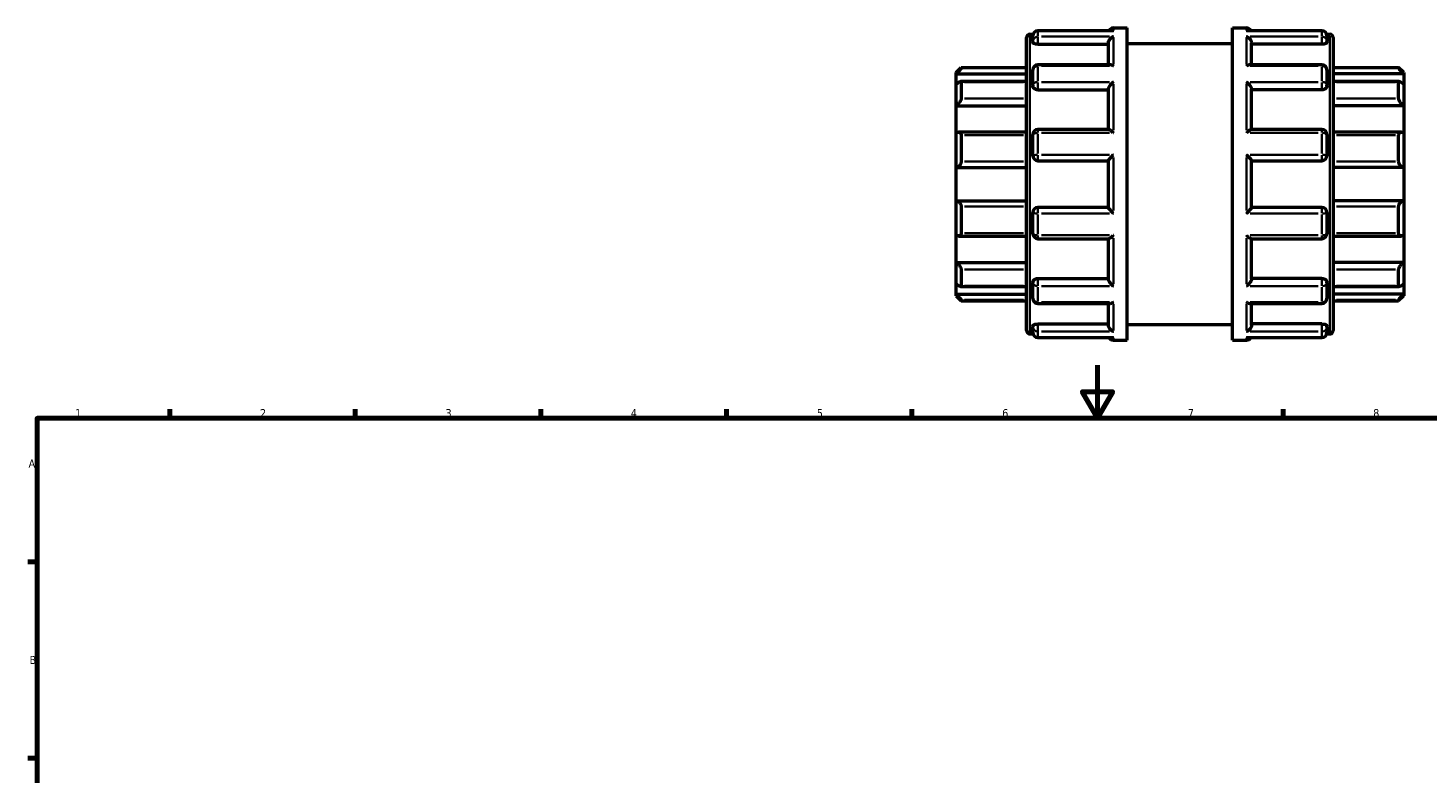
# Model space of a CAD drawing. Header units: millimetres. Extents: x -1 to 918, y -402 to 723.
# Tile 6 of 11: x 17 to 545, y 440 to 721. Entities that reach past the tile are written whole.
import ezdxf

# ---------------------------------------------------------------- set-up
doc = ezdxf.new("R2010")
doc.units = ezdxf.units.MM
for name, color, linetype, lineweight in [('Border (ANSI)', 7, 'Continuous', 70), ('Visible (ANSI)', 7, 'Continuous', 50), ('Visible Narrow (ANSI)', 7, 'Continuous', 35)]:
    doc.layers.add(name, color=color, linetype=linetype, lineweight=lineweight)
doc.styles.add('Note Text (ANSI)', font='tahoma.ttf')

# ---------------------------------------------------------------- blocks, each defined once
blk = doc.blocks.new('Borders Default Border')
at = {"layer": 'Border (ANSI)'}
for p, q in [((70.08, 574), (70.08, 577.45)), ((140.17, 574), (140.17, 577.45)), ((210.25, 574), (210.25, 577.45)), ((280.33, 574), (280.33, 577.45)), ((350.42, 574), (350.42, 577.45)), ((490.58, 574), (490.58, 577.45)), ((20, 519.75), (16.55, 519.75)), ((20, 445.5), (16.55, 445.5))]:
    blk.add_line(p, q, dxfattribs=at)
at = {"layer": 'Border (ANSI)', "flags": 128}
for points in [[(420.5, 594), (420.5, 574), (414.73, 584), (426.27, 584), (420.5, 574)], [(20, 20), (20, 574), (821, 574), (821, 20), (20, 20)]]:
    blk.add_lwpolyline(points, dxfattribs=at)
at = {"layer": 'Border (ANSI)', "char_height": 3.05, "attachment_point": 7, "style": 'Note Text (ANSI)'}
for s, insert in [('1', (34.35, 574.4)), ('2', (104.2, 574.4)), ('3', (174.26, 574.34)), ('4', (244.23, 574.4)), ('5', (314.48, 574.34)), ('6', (384.49, 574.34)), ('7', (454.6, 574.4)), ('8', (524.63, 574.33)), ('A', (16.78, 555.35)), ('B', (17.15, 481.1))]:
    blk.add_mtext(s, dxfattribs=dict(at, insert=insert))

msp = doc.modelspace()

# ---------------------------------------------------------------- linework, layer by layer
at = {"layer": 'Visible (ANSI)'}
for p, q in [((394.983, 719.122), (396.165, 719.122)), ((426.123, 720.463), (397.973, 720.463)), ((426.473, 721.482), (431.723, 721.482)), ((431.723, 603.482), (431.723, 721.482)), ((471.523, 603.482), (471.523, 721.482)), ((471.523, 721.482), (476.773, 721.482)), ((505.273, 720.463), (477.123, 720.463)), ((507.082, 719.122), (508.263, 719.122)), ((393.723, 607.102), (393.723, 717.862)), ((396.083, 716.429), (396.083, 718.573)), ((396.083, 716.429), (396.083, 716.014)), ((397.973, 715.357), (424.583, 715.357)), ((424.583, 707.579), (424.583, 715.779)), ((431.723, 715.582), (471.523, 715.582)), ((478.663, 707.579), (478.663, 715.779)), ((505.273, 715.357), (478.663, 715.357)), ((507.163, 718.573), (507.163, 716.429)), ((507.163, 716.014), (507.163, 716.429)), ((509.523, 717.862), (509.523, 607.102)), ((367.123, 704.692), (369.013, 706.582)), ((367.123, 704.124), (367.123, 704.692)), ((367.123, 704.124), (393.723, 704.124)), ((367.123, 700.23), (367.123, 704.124)), ((369.013, 706.582), (369.013, 706.267)), ((369.013, 706.582), (393.723, 706.582)), ((396.083, 699.829), (396.083, 705.689)), ((425.253, 707.579), (397.973, 707.579)), ((505.273, 707.579), (477.994, 707.579)), ((507.163, 705.689), (507.163, 699.829)), ((509.523, 706.582), (534.233, 706.582)), ((536.123, 704.124), (509.523, 704.124)), ((534.233, 706.267), (534.233, 706.582)), ((536.123, 704.692), (534.233, 706.582)), ((536.123, 704.692), (536.123, 704.124)), ((536.123, 704.124), (536.123, 700.23)), ((367.123, 692.112), (367.123, 700.23)), ((393.723, 701.237), (368.784, 701.237)), ((369.013, 700.997), (369.013, 694.813)), ((396.083, 699.829), (396.083, 699.59)), ((397.973, 698.119), (424.583, 698.119)), ((424.583, 683.117), (424.583, 698.379)), ((478.663, 683.117), (478.663, 698.379)), ((505.273, 698.119), (478.663, 698.119)), ((507.163, 699.59), (507.163, 699.829)), ((534.463, 701.237), (509.523, 701.237)), ((534.233, 694.813), (534.233, 700.997)), ((536.123, 700.23), (536.123, 692.112)), ((367.123, 692.112), (393.723, 692.112)), ((367.123, 681.918), (367.123, 692.112)), ((536.123, 692.112), (509.523, 692.112)), ((536.123, 692.112), (536.123, 681.918)), ((393.723, 682.111), (367.952, 682.111)), ((424.698, 683.117), (397.973, 683.117)), ((505.273, 683.117), (478.549, 683.117)), ((535.295, 682.111), (509.523, 682.111)), ((367.123, 668.782), (367.123, 681.918)), ((369.013, 681.016), (369.013, 671.01)), ((396.083, 673.222), (396.083, 681.227)), ((507.163, 681.227), (507.163, 673.222)), ((534.233, 671.01), (534.233, 681.016)), ((536.123, 681.918), (536.123, 668.782)), ((367.123, 668.782), (393.723, 668.782)), ((367.123, 656.182), (367.123, 668.782)), ((397.973, 671.332), (424.583, 671.332)), ((424.583, 653.604), (424.583, 671.36)), ((478.663, 653.604), (478.663, 671.36)), ((478.663, 671.332), (505.273, 671.332)), ((536.123, 668.782), (509.523, 668.782)), ((536.123, 668.782), (536.123, 656.182)), ((367.123, 643.047), (367.123, 656.182)), ((367.123, 656.182), (393.723, 656.182)), ((536.123, 656.182), (509.523, 656.182)), ((536.123, 656.182), (536.123, 643.047)), ((369.013, 653.955), (369.013, 643.949)), ((396.083, 643.738), (396.083, 651.742)), ((424.583, 653.632), (397.973, 653.632)), ((505.273, 653.632), (478.663, 653.632)), ((507.163, 651.742), (507.163, 643.738)), ((534.233, 643.949), (534.233, 653.955)), ((367.123, 632.853), (367.123, 643.047)), ((367.952, 642.853), (393.723, 642.853)), ((397.973, 641.848), (424.698, 641.848)), ((424.583, 626.586), (424.583, 641.848)), ((478.549, 641.848), (505.273, 641.848)), ((478.663, 626.586), (478.663, 641.848)), ((509.523, 642.853), (535.295, 642.853)), ((536.123, 643.047), (536.123, 632.853)), ((367.123, 624.735), (367.123, 632.853)), ((367.123, 632.853), (393.723, 632.853)), ((369.013, 630.151), (369.013, 623.967)), ((536.123, 632.853), (509.523, 632.853)), ((534.233, 623.967), (534.233, 630.151)), ((536.123, 632.853), (536.123, 624.735)), ((367.123, 620.841), (367.123, 624.735)), ((396.083, 625.375), (396.083, 625.136)), ((396.083, 619.276), (396.083, 625.136)), ((397.973, 626.846), (424.583, 626.846)), ((505.273, 626.846), (478.663, 626.846)), ((507.163, 625.136), (507.163, 625.375)), ((507.163, 625.136), (507.163, 619.276)), ((536.123, 624.735), (536.123, 620.841)), ((367.123, 620.272), (367.123, 620.841)), ((367.123, 620.841), (393.723, 620.841)), ((367.123, 620.272), (369.013, 618.382)), ((368.784, 623.728), (393.723, 623.728)), ((369.013, 618.697), (369.013, 618.382)), ((509.523, 623.728), (534.463, 623.728)), ((536.123, 620.841), (509.523, 620.841)), ((536.123, 620.272), (534.233, 618.382)), ((534.233, 618.382), (534.233, 618.697)), ((536.123, 620.841), (536.123, 620.272)), ((369.013, 618.382), (393.723, 618.382)), ((397.973, 617.386), (425.253, 617.386)), ((424.583, 609.186), (424.583, 617.386)), ((477.994, 617.386), (505.273, 617.386)), ((478.663, 609.186), (478.663, 617.386)), ((509.523, 618.382), (534.233, 618.382)), ((396.083, 608.951), (396.083, 608.536)), ((396.083, 606.391), (396.083, 608.536)), ((397.973, 609.608), (424.583, 609.608)), ((431.723, 609.382), (471.523, 609.382)), ((505.273, 609.608), (478.663, 609.608)), ((507.163, 608.536), (507.163, 608.951)), ((507.163, 608.536), (507.163, 606.391)), ((394.983, 605.842), (396.165, 605.842)), ((397.973, 604.501), (426.123, 604.501)), ((426.473, 603.482), (431.723, 603.482)), ((471.523, 603.482), (476.773, 603.482)), ((477.123, 604.501), (505.273, 604.501)), ((507.082, 605.842), (508.263, 605.842))]:
    msp.add_line(p, q, dxfattribs=at)
for centre, radius, start, end in [((394.983, 717.862), 1.26, 90, 180), ((397.973, 718.573), 1.89, 90, 180), ((426.473, 719.592), 1.89, 90, 152.55697), ((476.773, 719.592), 1.89, 27.44303, 90), ((505.273, 718.573), 1.89, 0, 90), ((508.263, 717.862), 1.26, 0, 90), ((397.973, 705.689), 1.89, 90, 180), ((505.273, 705.689), 1.89, 0, 90), ((397.973, 681.227), 1.89, 90, 180), ((505.273, 681.227), 1.89, 0, 90), ((397.973, 673.222), 1.89, 180, 270), ((505.273, 673.222), 1.89, 270, 0), ((397.973, 651.742), 1.89, 90, 180), ((505.273, 651.742), 1.89, 0, 90), ((397.973, 643.738), 1.89, 180, 270), ((505.273, 643.738), 1.89, 270, 0), ((397.973, 619.276), 1.89, 180, 270), ((505.273, 619.276), 1.89, 270, 0), ((394.983, 607.102), 1.26, 180, 270), ((397.973, 606.391), 1.89, 180, 270), ((426.473, 605.372), 1.89, 207.44303, 270), ((476.773, 605.372), 1.89, 270, 332.55697), ((505.273, 606.391), 1.89, 270, 0), ((508.263, 607.102), 1.26, 270, 0)]:
    msp.add_arc(centre, radius, start, end, dxfattribs=at)
for points, knots in [([(426.473, 720.43), (426.471, 720.43), (426.469, 720.43), (426.352, 720.452), (426.237, 720.463), (426.123, 720.463)], [-0.000876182, -0.000876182, -0.000876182, -0.000876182, 0, 0, 0.049055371, 0.049055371, 0.049055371, 0.049055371]), ([(477.123, 720.463), (477.009, 720.463), (476.894, 720.452), (476.777, 720.43), (476.775, 720.43), (476.773, 720.43)], [0.312147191, 0.312147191, 0.312147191, 0.312147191, 0.360730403, 0.360730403, 0.361598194, 0.361598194, 0.361598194, 0.361598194]), ([(397.973, 715.357), (397.736, 715.357), (397.484, 715.374), (397.019, 715.443), (396.808, 715.495), (396.471, 715.613), (396.324, 715.689), (396.13, 715.849), (396.083, 715.935), (396.083, 716.014)], [0, 0, 0, 0, 0.07111353, 0.07111353, 0.14222706, 0.14222706, 0.2146285, 0.2146285, 0.28702994, 0.28702994, 0.28702994, 0.28702994]), ([(424.583, 715.779), (424.583, 715.945), (424.608, 716.116), (424.708, 716.483), (424.787, 716.672), (425.012, 717.08), (425.169, 717.289), (425.506, 717.645), (425.687, 717.796), (426.066, 718.046), (426.267, 718.145), (426.469, 718.213), (426.471, 718.213), (426.473, 718.214)], [0, 0, 0, 0, 0.05315368, 0.05315368, 0.11416315, 0.11416315, 0.19541368, 0.19541368, 0.27605031, 0.27605031, 0.3607304, 0.3607304, 0.36159819, 0.36159819, 0.36159819, 0.36159819]), ([(476.773, 718.214), (476.775, 718.213), (476.777, 718.213), (476.976, 718.146), (477.173, 718.049), (477.547, 717.805), (477.726, 717.658), (478.063, 717.307), (478.223, 717.098), (478.452, 716.688), (478.533, 716.499), (478.636, 716.131), (478.662, 715.96), (478.663, 715.788), (478.663, 715.783), (478.663, 715.779)], [-0.00087618, -0.00087618, -0.00087618, -0.00087618, 0, 0, 0.08405627, 0.08405627, 0.16422341, 0.16422341, 0.24701336, 0.24701336, 0.30899964, 0.30899964, 0.36272742, 0.36272742, 0.36420009, 0.36420009, 0.36420009, 0.36420009]), ([(507.163, 716.014), (507.163, 715.935), (507.116, 715.849), (506.922, 715.689), (506.776, 715.613), (506.439, 715.495), (506.227, 715.443), (505.763, 715.374), (505.51, 715.357), (505.273, 715.357)], [0.28784907, 0.28784907, 0.28784907, 0.28784907, 0.36025051, 0.36025051, 0.43265195, 0.43265195, 0.50376548, 0.50376548, 0.57487901, 0.57487901, 0.57487901, 0.57487901]), ([(369.013, 706.267), (369.013, 706.251), (368.999, 706.221), (368.945, 706.134), (368.905, 706.077), (368.751, 705.876), (368.605, 705.7), (368.264, 705.311), (368.038, 705.064), (367.576, 704.578), (367.342, 704.34), (367.123, 704.124)], [0.35638748, 0.35638748, 0.35638748, 0.35638748, 0.3965806, 0.3965806, 0.43677371, 0.43677371, 0.51715995, 0.51715995, 0.61496745, 0.61496745, 0.70681786, 0.70681786, 0.70681786, 0.70681786]), ([(426.473, 707.118), (426.471, 707.12), (426.469, 707.121), (426.271, 707.253), (426.073, 707.359), (425.699, 707.511), (425.521, 707.559), (425.32, 707.577), (425.286, 707.579), (425.253, 707.579)], [-0.00087618, -0.00087618, -0.00087618, -0.00087618, 0, 0, 0.08405627, 0.08405627, 0.16422341, 0.16422341, 0.18092132, 0.18092132, 0.18092132, 0.18092132]), ([(477.994, 707.579), (477.966, 707.579), (477.937, 707.577), (477.741, 707.563), (477.56, 707.515), (477.18, 707.363), (476.979, 707.255), (476.777, 707.121), (476.775, 707.12), (476.773, 707.118)], [0.18154351, 0.18154351, 0.18154351, 0.18154351, 0.19541368, 0.19541368, 0.27605031, 0.27605031, 0.3607304, 0.3607304, 0.36159819, 0.36159819, 0.36159819, 0.36159819]), ([(536.123, 704.124), (535.905, 704.34), (535.67, 704.578), (535.209, 705.064), (534.983, 705.311), (534.642, 705.7), (534.495, 705.876), (534.342, 706.077), (534.301, 706.134), (534.247, 706.221), (534.233, 706.251), (534.233, 706.267)], [0.67957108, 0.67957108, 0.67957108, 0.67957108, 0.77142148, 0.77142148, 0.86922899, 0.86922899, 0.94961522, 0.94961522, 0.98980834, 0.98980834, 1.03000146, 1.03000146, 1.03000146, 1.03000146]), ([(367.123, 700.23), (367.342, 700.423), (367.576, 700.613), (368.038, 700.94), (368.264, 701.074), (368.605, 701.217), (368.751, 701.252), (368.905, 701.218), (368.945, 701.194), (368.999, 701.116), (369.013, 701.062), (369.013, 700.997)], [0.67957108, 0.67957108, 0.67957108, 0.67957108, 0.77142148, 0.77142148, 0.86922899, 0.86922899, 0.94961522, 0.94961522, 0.98980834, 0.98980834, 1.03000146, 1.03000146, 1.03000146, 1.03000146]), ([(397.973, 698.119), (397.735, 698.119), (397.482, 698.156), (397.016, 698.308), (396.804, 698.422), (396.468, 698.685), (396.322, 698.851), (396.13, 699.213), (396.083, 699.408), (396.083, 699.59)], [0, 0, 0, 0, 0.0713958, 0.0713958, 0.1427916, 0.1427916, 0.2149109, 0.2149109, 0.2870302, 0.2870302, 0.2870302, 0.2870302]), ([(424.583, 698.379), (424.583, 698.492), (424.608, 698.623), (424.708, 698.926), (424.787, 699.098), (425.012, 699.498), (425.169, 699.726), (425.506, 700.152), (425.687, 700.353), (426.066, 700.73), (426.267, 700.906), (426.469, 701.062), (426.471, 701.063), (426.473, 701.065)], [0, 0, 0, 0, 0.05315368, 0.05315368, 0.11416315, 0.11416315, 0.19541368, 0.19541368, 0.27605031, 0.27605031, 0.3607304, 0.3607304, 0.36159819, 0.36159819, 0.36159819, 0.36159819]), ([(476.773, 701.065), (476.775, 701.063), (476.777, 701.062), (476.976, 700.909), (477.173, 700.736), (477.547, 700.366), (477.726, 700.169), (478.063, 699.746), (478.223, 699.517), (478.452, 699.113), (478.533, 698.94), (478.636, 698.634), (478.662, 698.503), (478.663, 698.385), (478.663, 698.382), (478.663, 698.379)], [-0.00087618, -0.00087618, -0.00087618, -0.00087618, 0, 0, 0.08405627, 0.08405627, 0.16422341, 0.16422341, 0.24701336, 0.24701336, 0.30899964, 0.30899964, 0.36272742, 0.36272742, 0.36420009, 0.36420009, 0.36420009, 0.36420009]), ([(507.163, 699.59), (507.163, 699.407), (507.116, 699.211), (506.922, 698.849), (506.776, 698.682), (506.439, 698.42), (506.227, 698.307), (505.763, 698.156), (505.51, 698.119), (505.273, 698.119)], [0.28784907, 0.28784907, 0.28784907, 0.28784907, 0.36025051, 0.36025051, 0.43265195, 0.43265195, 0.50376548, 0.50376548, 0.57487901, 0.57487901, 0.57487901, 0.57487901]), ([(534.233, 700.997), (534.233, 701.062), (534.247, 701.116), (534.301, 701.194), (534.342, 701.218), (534.495, 701.252), (534.642, 701.217), (534.983, 701.074), (535.209, 700.94), (535.67, 700.613), (535.905, 700.423), (536.123, 700.23)], [0.35638748, 0.35638748, 0.35638748, 0.35638748, 0.3965806, 0.3965806, 0.43677371, 0.43677371, 0.51715995, 0.51715995, 0.61496745, 0.61496745, 0.70681786, 0.70681786, 0.70681786, 0.70681786]), ([(369.013, 694.813), (369.013, 694.722), (368.999, 694.62), (368.945, 694.4), (368.905, 694.283), (368.751, 693.925), (368.605, 693.676), (368.264, 693.189), (368.038, 692.923), (367.576, 692.465), (367.342, 692.269), (367.123, 692.112)], [0.35638748, 0.35638748, 0.35638748, 0.35638748, 0.3965806, 0.3965806, 0.43677371, 0.43677371, 0.51715995, 0.51715995, 0.61496745, 0.61496745, 0.70681786, 0.70681786, 0.70681786, 0.70681786]), ([(536.123, 692.112), (535.905, 692.269), (535.67, 692.465), (535.209, 692.923), (534.983, 693.189), (534.642, 693.676), (534.495, 693.925), (534.342, 694.283), (534.301, 694.4), (534.247, 694.62), (534.233, 694.722), (534.233, 694.813)], [0.67957108, 0.67957108, 0.67957108, 0.67957108, 0.77142148, 0.77142148, 0.86922899, 0.86922899, 0.94961522, 0.94961522, 0.98980834, 0.98980834, 1.03000146, 1.03000146, 1.03000146, 1.03000146]), ([(367.123, 681.918), (367.342, 682.014), (367.576, 682.082), (368.038, 682.127), (368.264, 682.096), (368.605, 681.939), (368.751, 681.819), (368.905, 681.565), (368.945, 681.467), (368.999, 681.254), (369.013, 681.137), (369.013, 681.016)], [0.67957108, 0.67957108, 0.67957108, 0.67957108, 0.77142148, 0.77142148, 0.86922899, 0.86922899, 0.94961522, 0.94961522, 0.98980834, 0.98980834, 1.03000146, 1.03000146, 1.03000146, 1.03000146]), ([(426.473, 681.847), (426.471, 681.849), (426.469, 681.851), (426.271, 682.041), (426.073, 682.22), (425.699, 682.537), (425.521, 682.677), (425.183, 682.914), (425.023, 683.011), (424.816, 683.099), (424.749, 683.117), (424.698, 683.117)], [-0.00087618, -0.00087618, -0.00087618, -0.00087618, 0, 0, 0.08405627, 0.08405627, 0.16422341, 0.16422341, 0.24701336, 0.24701336, 0.29556693, 0.29556693, 0.29556693, 0.29556693]), ([(478.549, 683.117), (478.499, 683.117), (478.436, 683.1), (478.235, 683.017), (478.077, 682.923), (477.741, 682.689), (477.56, 682.547), (477.18, 682.227), (476.979, 682.045), (476.777, 681.851), (476.775, 681.849), (476.773, 681.847)], [0.0679888, 0.0679888, 0.0679888, 0.0679888, 0.11416315, 0.11416315, 0.19541368, 0.19541368, 0.27605031, 0.27605031, 0.3607304, 0.3607304, 0.36159819, 0.36159819, 0.36159819, 0.36159819]), ([(534.233, 681.016), (534.233, 681.137), (534.247, 681.254), (534.301, 681.467), (534.342, 681.565), (534.495, 681.819), (534.642, 681.939), (534.983, 682.096), (535.209, 682.127), (535.67, 682.082), (535.905, 682.014), (536.123, 681.918)], [0.35638748, 0.35638748, 0.35638748, 0.35638748, 0.3965806, 0.3965806, 0.43677371, 0.43677371, 0.51715995, 0.51715995, 0.61496745, 0.61496745, 0.70681786, 0.70681786, 0.70681786, 0.70681786]), ([(424.583, 671.36), (424.583, 671.391), (424.608, 671.445), (424.708, 671.605), (424.787, 671.713), (425.012, 671.998), (425.169, 672.183), (425.506, 672.565), (425.687, 672.763), (426.066, 673.165), (426.267, 673.372), (426.469, 673.574), (426.471, 673.576), (426.473, 673.578)], [0, 0, 0, 0, 0.05315368, 0.05315368, 0.11416315, 0.11416315, 0.19541368, 0.19541368, 0.27605031, 0.27605031, 0.3607304, 0.3607304, 0.36159819, 0.36159819, 0.36159819, 0.36159819]), ([(476.773, 673.578), (476.775, 673.576), (476.777, 673.574), (476.976, 673.375), (477.173, 673.172), (477.547, 672.776), (477.726, 672.581), (478.063, 672.2), (478.223, 672.012), (478.452, 671.723), (478.533, 671.613), (478.636, 671.45), (478.662, 671.395), (478.663, 671.362), (478.663, 671.361), (478.663, 671.36)], [-0.00087618, -0.00087618, -0.00087618, -0.00087618, 0, 0, 0.08405627, 0.08405627, 0.16422341, 0.16422341, 0.24701336, 0.24701336, 0.30899964, 0.30899964, 0.36272742, 0.36272742, 0.36420009, 0.36420009, 0.36420009, 0.36420009]), ([(369.013, 671.01), (369.013, 670.878), (368.999, 670.743), (368.945, 670.475), (368.905, 670.343), (368.751, 669.964), (368.605, 669.736), (368.264, 669.338), (368.038, 669.155), (367.576, 668.899), (367.342, 668.82), (367.123, 668.782)], [0.35638748, 0.35638748, 0.35638748, 0.35638748, 0.3965806, 0.3965806, 0.43677371, 0.43677371, 0.51715995, 0.51715995, 0.61496745, 0.61496745, 0.70681786, 0.70681786, 0.70681786, 0.70681786]), ([(536.123, 668.782), (535.905, 668.82), (535.67, 668.899), (535.209, 669.155), (534.983, 669.338), (534.642, 669.736), (534.495, 669.964), (534.342, 670.343), (534.301, 670.475), (534.247, 670.743), (534.233, 670.878), (534.233, 671.01)], [0.67957108, 0.67957108, 0.67957108, 0.67957108, 0.77142148, 0.77142148, 0.86922899, 0.86922899, 0.94961522, 0.94961522, 0.98980834, 0.98980834, 1.03000146, 1.03000146, 1.03000146, 1.03000146]), ([(367.123, 656.182), (367.342, 656.145), (367.576, 656.066), (368.038, 655.809), (368.264, 655.626), (368.605, 655.228), (368.751, 655.001), (368.905, 654.622), (368.945, 654.489), (368.999, 654.222), (369.013, 654.086), (369.013, 653.955)], [0.67957108, 0.67957108, 0.67957108, 0.67957108, 0.77142148, 0.77142148, 0.86922899, 0.86922899, 0.94961522, 0.94961522, 0.98980834, 0.98980834, 1.03000146, 1.03000146, 1.03000146, 1.03000146]), ([(534.233, 653.955), (534.233, 654.086), (534.247, 654.222), (534.301, 654.489), (534.342, 654.622), (534.495, 655.001), (534.642, 655.228), (534.983, 655.626), (535.209, 655.809), (535.67, 656.066), (535.905, 656.145), (536.123, 656.182)], [0.35638748, 0.35638748, 0.35638748, 0.35638748, 0.3965806, 0.3965806, 0.43677371, 0.43677371, 0.51715995, 0.51715995, 0.61496745, 0.61496745, 0.70681786, 0.70681786, 0.70681786, 0.70681786]), ([(426.473, 651.387), (426.471, 651.389), (426.469, 651.391), (426.271, 651.589), (426.073, 651.793), (425.699, 652.189), (425.521, 652.384), (425.183, 652.765), (425.023, 652.953), (424.795, 653.242), (424.713, 653.352), (424.611, 653.514), (424.585, 653.57), (424.583, 653.603), (424.583, 653.603), (424.583, 653.604)], [-0.00087618, -0.00087618, -0.00087618, -0.00087618, 0, 0, 0.08405627, 0.08405627, 0.16422341, 0.16422341, 0.24701336, 0.24701336, 0.30899964, 0.30899964, 0.36272742, 0.36272742, 0.36420009, 0.36420009, 0.36420009, 0.36420009]), ([(478.663, 653.604), (478.663, 653.574), (478.638, 653.52), (478.539, 653.36), (478.459, 653.252), (478.235, 652.967), (478.077, 652.781), (477.741, 652.4), (477.56, 652.202), (477.18, 651.8), (476.979, 651.593), (476.777, 651.391), (476.775, 651.389), (476.773, 651.387)], [0, 0, 0, 0, 0.05315368, 0.05315368, 0.11416315, 0.11416315, 0.19541368, 0.19541368, 0.27605031, 0.27605031, 0.3607304, 0.3607304, 0.36159819, 0.36159819, 0.36159819, 0.36159819]), ([(369.013, 643.949), (369.013, 643.828), (368.999, 643.711), (368.945, 643.497), (368.905, 643.4), (368.751, 643.145), (368.605, 643.026), (368.264, 642.869), (368.038, 642.838), (367.576, 642.882), (367.342, 642.95), (367.123, 643.047)], [0.35638748, 0.35638748, 0.35638748, 0.35638748, 0.3965806, 0.3965806, 0.43677371, 0.43677371, 0.51715995, 0.51715995, 0.61496745, 0.61496745, 0.70681786, 0.70681786, 0.70681786, 0.70681786]), ([(424.698, 641.848), (424.747, 641.848), (424.811, 641.865), (425.012, 641.948), (425.169, 642.042), (425.506, 642.276), (425.687, 642.418), (426.066, 642.738), (426.267, 642.92), (426.469, 643.114), (426.471, 643.116), (426.473, 643.118)], [0.0679888, 0.0679888, 0.0679888, 0.0679888, 0.11416315, 0.11416315, 0.19541368, 0.19541368, 0.27605031, 0.27605031, 0.3607304, 0.3607304, 0.36159819, 0.36159819, 0.36159819, 0.36159819]), ([(476.773, 643.118), (476.775, 643.116), (476.777, 643.114), (476.976, 642.923), (477.173, 642.744), (477.547, 642.428), (477.726, 642.288), (478.063, 642.051), (478.223, 641.954), (478.431, 641.866), (478.497, 641.848), (478.549, 641.848)], [-0.00087618, -0.00087618, -0.00087618, -0.00087618, 0, 0, 0.08405627, 0.08405627, 0.16422341, 0.16422341, 0.24701336, 0.24701336, 0.29556693, 0.29556693, 0.29556693, 0.29556693]), ([(536.123, 643.047), (535.905, 642.95), (535.67, 642.882), (535.209, 642.838), (534.983, 642.869), (534.642, 643.026), (534.495, 643.145), (534.342, 643.4), (534.301, 643.497), (534.247, 643.711), (534.233, 643.828), (534.233, 643.949)], [0.67957108, 0.67957108, 0.67957108, 0.67957108, 0.77142148, 0.77142148, 0.86922899, 0.86922899, 0.94961522, 0.94961522, 0.98980834, 0.98980834, 1.03000146, 1.03000146, 1.03000146, 1.03000146]), ([(367.123, 632.853), (367.342, 632.696), (367.576, 632.5), (368.038, 632.041), (368.264, 631.775), (368.605, 631.289), (368.751, 631.04), (368.905, 630.682), (368.945, 630.564), (368.999, 630.345), (369.013, 630.242), (369.013, 630.151)], [0.67957108, 0.67957108, 0.67957108, 0.67957108, 0.77142148, 0.77142148, 0.86922899, 0.86922899, 0.94961522, 0.94961522, 0.98980834, 0.98980834, 1.03000146, 1.03000146, 1.03000146, 1.03000146]), ([(534.233, 630.151), (534.233, 630.242), (534.247, 630.345), (534.301, 630.564), (534.342, 630.682), (534.495, 631.04), (534.642, 631.289), (534.983, 631.775), (535.209, 632.041), (535.67, 632.5), (535.905, 632.696), (536.123, 632.853)], [0.35638748, 0.35638748, 0.35638748, 0.35638748, 0.3965806, 0.3965806, 0.43677371, 0.43677371, 0.51715995, 0.51715995, 0.61496745, 0.61496745, 0.70681786, 0.70681786, 0.70681786, 0.70681786]), ([(369.013, 623.967), (369.013, 623.902), (368.999, 623.849), (368.945, 623.771), (368.905, 623.746), (368.751, 623.713), (368.605, 623.747), (368.264, 623.891), (368.038, 624.024), (367.576, 624.352), (367.342, 624.541), (367.123, 624.735)], [0.35638748, 0.35638748, 0.35638748, 0.35638748, 0.3965806, 0.3965806, 0.43677371, 0.43677371, 0.51715995, 0.51715995, 0.61496745, 0.61496745, 0.70681786, 0.70681786, 0.70681786, 0.70681786]), ([(396.083, 625.375), (396.083, 625.557), (396.13, 625.753), (396.324, 626.116), (396.471, 626.283), (396.808, 626.544), (397.019, 626.658), (397.484, 626.809), (397.736, 626.846), (397.973, 626.846)], [-0.28702994, -0.28702994, -0.28702994, -0.28702994, -0.2146285, -0.2146285, -0.14222706, -0.14222706, -0.07111353, -0.07111353, 0, 0, 0, 0]), ([(426.473, 623.9), (426.471, 623.901), (426.469, 623.903), (426.271, 624.056), (426.073, 624.229), (425.699, 624.599), (425.521, 624.796), (425.183, 625.219), (425.023, 625.448), (424.795, 625.852), (424.713, 626.025), (424.611, 626.33), (424.585, 626.462), (424.583, 626.58), (424.583, 626.583), (424.583, 626.586)], [-0.00087618, -0.00087618, -0.00087618, -0.00087618, 0, 0, 0.08405627, 0.08405627, 0.16422341, 0.16422341, 0.24701336, 0.24701336, 0.30899964, 0.30899964, 0.36272742, 0.36272742, 0.36420009, 0.36420009, 0.36420009, 0.36420009]), ([(478.663, 626.586), (478.663, 626.472), (478.638, 626.342), (478.539, 626.038), (478.459, 625.867), (478.235, 625.466), (478.077, 625.239), (477.741, 624.813), (477.56, 624.612), (477.18, 624.235), (476.979, 624.059), (476.777, 623.903), (476.775, 623.901), (476.773, 623.9)], [0, 0, 0, 0, 0.05315368, 0.05315368, 0.11416315, 0.11416315, 0.19541368, 0.19541368, 0.27605031, 0.27605031, 0.3607304, 0.3607304, 0.36159819, 0.36159819, 0.36159819, 0.36159819]), ([(505.273, 626.846), (505.511, 626.846), (505.765, 626.808), (506.23, 626.656), (506.443, 626.542), (506.778, 626.28), (506.924, 626.113), (507.116, 625.752), (507.163, 625.557), (507.163, 625.375)], [0.57487901, 0.57487901, 0.57487901, 0.57487901, 0.64627481, 0.64627481, 0.71767061, 0.71767061, 0.78978991, 0.78978991, 0.86190921, 0.86190921, 0.86190921, 0.86190921]), ([(536.123, 624.735), (535.905, 624.541), (535.67, 624.352), (535.209, 624.024), (534.983, 623.891), (534.642, 623.747), (534.495, 623.713), (534.342, 623.746), (534.301, 623.771), (534.247, 623.849), (534.233, 623.902), (534.233, 623.967)], [0.67957108, 0.67957108, 0.67957108, 0.67957108, 0.77142148, 0.77142148, 0.86922899, 0.86922899, 0.94961522, 0.94961522, 0.98980834, 0.98980834, 1.03000146, 1.03000146, 1.03000146, 1.03000146]), ([(367.123, 620.841), (367.342, 620.625), (367.576, 620.386), (368.038, 619.9), (368.264, 619.653), (368.605, 619.264), (368.751, 619.089), (368.905, 618.888), (368.945, 618.831), (368.999, 618.744), (369.013, 618.713), (369.013, 618.697)], [0.67957108, 0.67957108, 0.67957108, 0.67957108, 0.77142148, 0.77142148, 0.86922899, 0.86922899, 0.94961522, 0.94961522, 0.98980834, 0.98980834, 1.03000146, 1.03000146, 1.03000146, 1.03000146]), ([(534.233, 618.697), (534.233, 618.713), (534.247, 618.744), (534.301, 618.831), (534.342, 618.888), (534.495, 619.089), (534.642, 619.264), (534.983, 619.653), (535.209, 619.9), (535.67, 620.386), (535.905, 620.625), (536.123, 620.841)], [0.35638748, 0.35638748, 0.35638748, 0.35638748, 0.3965806, 0.3965806, 0.43677371, 0.43677371, 0.51715995, 0.51715995, 0.61496745, 0.61496745, 0.70681786, 0.70681786, 0.70681786, 0.70681786]), ([(425.253, 617.386), (425.281, 617.386), (425.309, 617.387), (425.506, 617.402), (425.687, 617.449), (426.066, 617.601), (426.267, 617.71), (426.469, 617.843), (426.471, 617.845), (426.473, 617.846)], [0.18154351, 0.18154351, 0.18154351, 0.18154351, 0.19541368, 0.19541368, 0.27605031, 0.27605031, 0.3607304, 0.3607304, 0.36159819, 0.36159819, 0.36159819, 0.36159819]), ([(476.773, 617.846), (476.775, 617.845), (476.777, 617.843), (476.976, 617.712), (477.173, 617.605), (477.547, 617.453), (477.726, 617.405), (477.926, 617.388), (477.96, 617.386), (477.994, 617.386)], [-0.00087618, -0.00087618, -0.00087618, -0.00087618, 0, 0, 0.08405627, 0.08405627, 0.16422341, 0.16422341, 0.18092132, 0.18092132, 0.18092132, 0.18092132]), ([(396.083, 608.951), (396.083, 609.029), (396.13, 609.115), (396.324, 609.276), (396.471, 609.351), (396.808, 609.47), (397.019, 609.522), (397.484, 609.591), (397.736, 609.608), (397.973, 609.608)], [-0.28702994, -0.28702994, -0.28702994, -0.28702994, -0.2146285, -0.2146285, -0.14222706, -0.14222706, -0.07111353, -0.07111353, 0, 0, 0, 0]), ([(426.473, 606.751), (426.471, 606.751), (426.469, 606.752), (426.271, 606.819), (426.073, 606.915), (425.699, 607.16), (425.521, 607.306), (425.183, 607.658), (425.023, 607.867), (424.795, 608.277), (424.713, 608.466), (424.611, 608.834), (424.585, 609.005), (424.583, 609.177), (424.583, 609.181), (424.583, 609.186)], [-0.00087618, -0.00087618, -0.00087618, -0.00087618, 0, 0, 0.08405627, 0.08405627, 0.16422341, 0.16422341, 0.24701336, 0.24701336, 0.30899964, 0.30899964, 0.36272742, 0.36272742, 0.36420009, 0.36420009, 0.36420009, 0.36420009]), ([(478.663, 609.186), (478.663, 609.019), (478.638, 608.848), (478.539, 608.482), (478.459, 608.293), (478.235, 607.884), (478.077, 607.676), (477.741, 607.319), (477.56, 607.169), (477.18, 606.919), (476.979, 606.82), (476.777, 606.752), (476.775, 606.751), (476.773, 606.751)], [0, 0, 0, 0, 0.05315368, 0.05315368, 0.11416315, 0.11416315, 0.19541368, 0.19541368, 0.27605031, 0.27605031, 0.3607304, 0.3607304, 0.36159819, 0.36159819, 0.36159819, 0.36159819]), ([(505.273, 609.608), (505.51, 609.608), (505.763, 609.591), (506.227, 609.522), (506.439, 609.47), (506.776, 609.351), (506.922, 609.276), (507.116, 609.115), (507.163, 609.029), (507.163, 608.951)], [0.57487901, 0.57487901, 0.57487901, 0.57487901, 0.64599254, 0.64599254, 0.71710607, 0.71710607, 0.78950751, 0.78950751, 0.86190895, 0.86190895, 0.86190895, 0.86190895]), ([(426.123, 604.501), (426.237, 604.501), (426.352, 604.512), (426.469, 604.534), (426.471, 604.535), (426.473, 604.535)], [0.312147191, 0.312147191, 0.312147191, 0.312147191, 0.360730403, 0.360730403, 0.361598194, 0.361598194, 0.361598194, 0.361598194]), ([(476.773, 604.535), (476.775, 604.535), (476.777, 604.534), (476.894, 604.512), (477.009, 604.501), (477.123, 604.501)], [-0.000876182, -0.000876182, -0.000876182, -0.000876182, 0, 0, 0.049055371, 0.049055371, 0.049055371, 0.049055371])]:
    msp.add_open_spline(points, degree=3, knots=knots, dxfattribs=at)
at = {"layer": 'Visible Narrow (ANSI)'}
for p, q in [((397.973, 720.433), (397.973, 720.463)), ((397.973, 720.348), (397.973, 718.353)), ((399.398, 720.43), (425.048, 720.43)), ((426.473, 721.48), (426.473, 720.532)), ((476.773, 720.532), (476.773, 721.48)), ((478.198, 720.43), (503.848, 720.43)), ((505.273, 720.463), (505.273, 720.433)), ((505.273, 718.353), (505.273, 720.348)), ((394.983, 718.425), (394.983, 606.54)), ((397.973, 715.631), (397.973, 718.152)), ((397.973, 715.363), (397.973, 715.477)), ((399.304, 715.484), (423.253, 715.484)), ((425.048, 718.214), (399.398, 718.214)), ((426.473, 717.838), (426.473, 707.84)), ((476.773, 707.84), (476.773, 717.838)), ((503.848, 718.214), (478.198, 718.214)), ((479.994, 715.484), (503.943, 715.484)), ((505.273, 718.152), (505.273, 715.631)), ((505.273, 715.477), (505.273, 715.363)), ((508.263, 606.54), (508.263, 718.425)), ((392.488, 706.267), (370.249, 706.267)), ((397.973, 707.162), (397.973, 707.577)), ((397.973, 706.837), (397.973, 701.388)), ((399.398, 707.118), (425.048, 707.118)), ((478.198, 707.118), (503.848, 707.118)), ((505.273, 707.577), (505.273, 707.162)), ((505.273, 701.388), (505.273, 706.837)), ((532.998, 706.267), (510.759, 706.267)), ((370.249, 700.997), (392.488, 700.997)), ((397.973, 698.282), (397.973, 700.934)), ((397.973, 698.122), (397.973, 698.188)), ((399.304, 698.192), (423.253, 698.192)), ((425.048, 701.065), (399.398, 701.065)), ((426.473, 700.214), (426.473, 682.898)), ((476.773, 682.898), (476.773, 700.214)), ((503.848, 701.065), (478.198, 701.065)), ((479.994, 698.192), (503.943, 698.192)), ((505.273, 700.934), (505.273, 698.282)), ((505.273, 698.188), (505.273, 698.122)), ((510.759, 700.997), (532.998, 700.997)), ((392.488, 694.813), (370.249, 694.813)), ((532.998, 694.813), (510.759, 694.813)), ((397.973, 681.956), (397.973, 683.113)), ((505.273, 683.113), (505.273, 681.956)), ((370.249, 681.016), (392.488, 681.016)), ((397.973, 681.442), (397.973, 673.998)), ((399.398, 681.847), (425.048, 681.847)), ((478.198, 681.847), (503.848, 681.847)), ((505.273, 673.998), (505.273, 681.442)), ((510.759, 681.016), (532.998, 681.016)), ((397.973, 671.34), (397.973, 673.413)), ((425.048, 673.578), (399.398, 673.578)), ((426.473, 672.48), (426.473, 652.485)), ((476.773, 652.485), (476.773, 672.48)), ((503.848, 673.578), (478.198, 673.578)), ((505.273, 673.413), (505.273, 671.34)), ((392.488, 671.01), (370.249, 671.01)), ((532.998, 671.01), (510.759, 671.01)), ((370.249, 653.955), (392.488, 653.955)), ((397.973, 651.551), (397.973, 653.625)), ((397.973, 650.966), (397.973, 643.523)), ((399.398, 651.387), (425.048, 651.387)), ((478.198, 651.387), (503.848, 651.387)), ((505.273, 653.625), (505.273, 651.551)), ((505.273, 643.523), (505.273, 650.966)), ((510.759, 653.955), (532.998, 653.955)), ((392.488, 643.949), (370.249, 643.949)), ((397.973, 641.852), (397.973, 643.008)), ((425.048, 643.118), (399.398, 643.118)), ((426.473, 642.067), (426.473, 624.751)), ((476.773, 624.751), (476.773, 642.067)), ((503.848, 643.118), (478.198, 643.118)), ((505.273, 643.008), (505.273, 641.852)), ((532.998, 643.949), (510.759, 643.949)), ((370.249, 630.151), (392.488, 630.151)), ((510.759, 630.151), (532.998, 630.151)), ((392.488, 623.967), (370.249, 623.967)), ((397.973, 626.776), (397.973, 626.842)), ((397.973, 624.03), (397.973, 626.683)), ((423.253, 626.772), (399.304, 626.772)), ((503.943, 626.772), (479.994, 626.772)), ((505.273, 626.842), (505.273, 626.776)), ((505.273, 626.683), (505.273, 624.03)), ((532.998, 623.967), (510.759, 623.967)), ((370.249, 618.697), (392.488, 618.697)), ((397.973, 623.577), (397.973, 618.128)), ((399.398, 623.9), (425.048, 623.9)), ((478.198, 623.9), (503.848, 623.9)), ((505.273, 618.128), (505.273, 623.577)), ((510.759, 618.697), (532.998, 618.697)), ((397.973, 617.387), (397.973, 617.803)), ((425.048, 617.846), (399.398, 617.846)), ((426.473, 617.124), (426.473, 607.127)), ((476.773, 607.127), (476.773, 617.124)), ((503.848, 617.846), (478.198, 617.846)), ((505.273, 617.803), (505.273, 617.387)), ((397.973, 609.487), (397.973, 609.602)), ((397.973, 606.812), (397.973, 609.334)), ((423.253, 609.481), (399.304, 609.481)), ((503.943, 609.481), (479.994, 609.481)), ((505.273, 609.602), (505.273, 609.487)), ((505.273, 609.334), (505.273, 606.812)), ((397.973, 606.612), (397.973, 604.617)), ((397.973, 604.501), (397.973, 604.532)), ((399.398, 606.751), (425.048, 606.751)), ((425.048, 604.535), (399.398, 604.535)), ((426.473, 604.433), (426.473, 603.485)), ((476.773, 603.485), (476.773, 604.433)), ((478.198, 606.751), (503.848, 606.751)), ((503.848, 604.535), (478.198, 604.535)), ((505.273, 604.617), (505.273, 606.612)), ((505.273, 604.532), (505.273, 604.501))]:
    msp.add_line(p, q, dxfattribs=at)
for centre, major_axis, ratio, start_param, end_param in [((397.973, 718.573), (-1.89, 0), 0.9821579, 4.7909288, 6.2046455), ((505.273, 718.573), (1.89, 0), 0.9821579, 0.0785398, 1.4922565), ((397.973, 716.429), (-1.89, 0), 0.9446028, 4.7909288, 6.2046455), ((397.973, 716.429), (-1.89, 0), 0.5, 0.0785398, 1.4922565), ((505.273, 716.429), (1.89, 0), 0.9446028, 0.0785398, 1.4922565), ((505.273, 716.429), (1.89, 0), 0.5, 4.7909288, 6.2046455), ((397.973, 705.689), (-1.89, 0), 0.7565446, 4.7909288, 6.2046455), ((505.273, 705.689), (1.89, 0), 0.7565446, 0.0785398, 1.4922565), ((397.973, 699.829), (-1.89, 0), 0.6539421, 4.7909288, 6.2046455), ((397.973, 699.829), (-1.89, 0), 0.8660254, 0.0785398, 1.4922565), ((505.273, 699.829), (1.89, 0), 0.6539421, 0.0785398, 1.4922565), ((505.273, 699.829), (1.89, 0), 0.8660254, 4.7909288, 6.2046455), ((397.973, 681.227), (-1.89, 0), 0.3282158, 4.7909288, 6.2046455), ((505.273, 681.227), (1.89, 0), 0.3282158, 0.0785398, 1.4922565), ((397.973, 673.222), (-1.89, 0), 0.1880581, 4.7909288, 6.2046455), ((505.273, 673.222), (1.89, 0), 0.1880581, 0.0785398, 1.4922565), ((397.973, 651.742), (-1.89, 0), 0.1880581, 0.0785398, 1.4922565), ((505.273, 651.742), (1.89, 0), 0.1880581, 4.7909288, 6.2046455), ((397.973, 643.738), (-1.89, 0), 0.3282158, 0.0785398, 1.4922565), ((505.273, 643.738), (1.89, 0), 0.3282158, 4.7909288, 6.2046455), ((397.973, 625.136), (-1.89, 0), 0.8660254, 4.7909288, 6.2046455), ((397.973, 625.136), (-1.89, 0), 0.6539421, 0.0785398, 1.4922565), ((505.273, 625.136), (1.89, 0), 0.8660254, 0.0785398, 1.4922565), ((505.273, 625.136), (1.89, 0), 0.6539421, 4.7909288, 6.2046455), ((397.973, 619.276), (-1.89, 0), 0.7565446, 0.0785398, 1.4922565), ((505.273, 619.276), (1.89, 0), 0.7565446, 4.7909288, 6.2046455), ((397.973, 608.536), (-1.89, 0), 0.5, 4.7909288, 6.2046455), ((397.973, 608.536), (-1.89, 0), 0.9446028, 0.0785398, 1.4922565), ((505.273, 608.536), (1.89, 0), 0.5, 0.0785398, 1.4922565), ((505.273, 608.536), (1.89, 0), 0.9446028, 4.7909288, 6.2046455), ((397.973, 606.391), (-1.89, 0), 0.9821579, 0.0785398, 1.4922565), ((505.273, 606.391), (1.89, 0), 0.9821579, 4.7909288, 6.2046455)]:
    msp.add_ellipse(centre, major_axis=major_axis, ratio=ratio, start_param=start_param, end_param=end_param, dxfattribs=at)

# ---------------------------------------------------------------- block references
msp.add_blockref('Borders Default Border', (0, 0))

doc.saveas('drawing.dxf')
